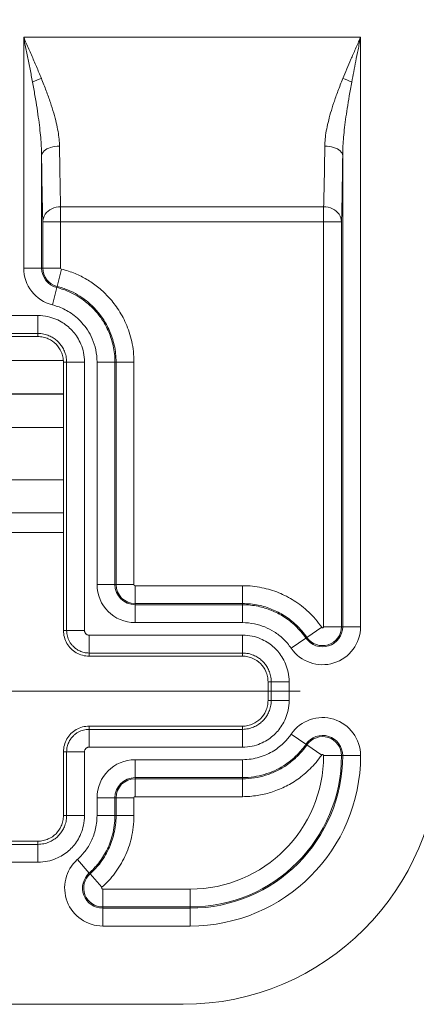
# Model space of a CAD drawing. Header units: inches. Extents: x 0 to 110, y 2 to 70.
# Tile 93 of 129: x 89.158 to 89.934, y 26.444 to 28.369. Entities that reach past the tile are written whole.
import ezdxf

# ---------------------------------------------------------------- set-up
doc = ezdxf.new("R2010")
doc.units = ezdxf.units.IN
doc.header["$LTSCALE"] = 3.25
doc.header["$MEASUREMENT"] = 0
doc.layers.add('Centerline (ANSI)', color=1, linetype='Continuous', lineweight=9, true_color=0xff0000)
for name, color, linetype, lineweight in [('Dimension (ANSI)', 7, 'Continuous', 9), ('Visible (ANSI)', 7, 'Continuous', 18), ('Visible Narrow (ANSI)', 7, 'Continuous', 5)]:
    doc.layers.add(name, color=color, linetype=linetype, lineweight=lineweight)
doc.styles.add('Note Text (ANSI)', font='arial.ttf')
doc.dimstyles.new('.XXX', dxfattribs={"dimscale": 3.25, "dimtxt": 0.095, "dimasz": 0.125, "dimexe": 0.1875, "dimexo": 0.125, "dimgap": 0.0625, "dimtad": 0, "dimtih": 1, "dimtoh": 1, "dimdec": 3, "dimrnd": 1e-08, "dimzin": 0, "dimdsep": 46, "dimtxsty": 'Note Text (ANSI)', "dimblk": 'Filled-1', "dimcen": 0.09, "dimdle": 0.45, "dimclrd": 256, "dimclre": 256, "dimclrt": 256, "dimadec": 0, "dimazin": 1, "dimtfac": 1.263158, "dimtofl": 0, "dimtmove": 0, "dimatfit": 3, "dimfxl": 1, "dimtolj": 1, "dimtzin": 4, "dimlwd": -1, "dimlwe": -1, "dimarcsym": 0})

# ---------------------------------------------------------------- blocks, each defined once
blk = doc.blocks.new('Filled-1')
at = {"color": 0}
for p, q in [((0, 0), (-1, 0.25)), ((-1, 0.25), (-1, -0.25)), ((-1, 0), (0, 0)), ((-1, -0.25), (0, 0))]:
    blk.add_line(p, q, dxfattribs=at)
at = {"color": 0, "flags": 128}
blk.add_lwpolyline([(-1, -0.25), (0, 0), (-1, 0.25), (-1, -0.25)], dxfattribs=at)
at = {"color": 0}
blk.add_solid([(-1, -0.25), (0, 0), (-1, 0.25), (-1, -0.25)], dxfattribs=at)
blk = doc.blocks.new('*D60')
at = {"layer": 'Defpoints', "color": 0, "transparency": 16777216}
for p in [(89.7069, 41.0811), (93.5097, 41.0811), (89.7069, 27.0561)]:
    blk.add_point(p, dxfattribs=at)
at = {"layer": 'Dimension (ANSI)', "transparency": 16777216}
for p, q in [((90.1132, 41.0811), (94.119, 41.0811)), ((93.5097, 40.6748), (93.5097, 34.4294)), ((93.5097, 27.4623), (93.5097, 33.7077)), ((90.1132, 27.0561), (94.119, 27.0561))]:
    blk.add_line(p, q, dxfattribs=at)
at = {"layer": 'Dimension (ANSI)', "transparency": 16777216, "xscale": 0.40625, "yscale": 0.40625, "zscale": 0.40625}
for p, rotation in [((93.5097, 41.0811), 90), ((93.5097, 27.0561), 270)]:
    blk.add_blockref('Filled-1', p, dxfattribs=dict(at, rotation=rotation))
at = {"layer": 'Dimension (ANSI)', "transparency": 16777216, "insert": (93.0032, 34.2263), "char_height": 0.30875, "attachment_point": 1, "style": 'Note Text (ANSI)'}
blk.add_mtext('\\A1;14.03', dxfattribs=at)

msp = doc.modelspace()

# ---------------------------------------------------------------- linework, layer by layer
at = {"layer": 'Centerline (ANSI)', "linetype": 'Continuous'}
msp.add_line((89.7069, 27.0561), (88.5944, 27.0561), dxfattribs=at)
at = {"layer": 'Visible (ANSI)'}
for p, q in [((89.1072, 27.7495), (89.1941, 27.7495)), ((89.2441, 27.6995), (89.2441, 27.1745)), ((89.2441, 27.3661), (89.0572, 27.3661)), ((89.2941, 27.1245), (89.5941, 27.1245)), ((89.6441, 27.0745), (89.6441, 27.0376)), ((89.5941, 26.9876), (89.2941, 26.9876)), ((89.2441, 26.9376), (89.2441, 26.8126)), ((89.1941, 26.7626), (89.1072, 26.7626)), ((89.4782, 26.4436), (88.3382, 26.4436))]:
    msp.add_line(p, q, dxfattribs=at)
msp.add_arc((89.4782, 26.9436), 0.5, 270, 0, dxfattribs=at)
for points, knots in [([(89.1941, 27.7495), (89.1976, 27.7495), (89.2011, 27.7491), (89.2079, 27.7477), (89.2112, 27.7466), (89.22, 27.7427), (89.2252, 27.7392), (89.2338, 27.7306), (89.2373, 27.7254), (89.2412, 27.7166), (89.2423, 27.7133), (89.2437, 27.7065), (89.2441, 27.703), (89.2441, 27.6995)], [0.000001, 0.000001, 0.000001, 0.000001, 0.0264831, 0.0264831, 0.0529757, 0.0529757, 0.0996674, 0.0996674, 0.1463592, 0.1463592, 0.1728518, 0.1728518, 0.1993338, 0.1993338, 0.1993338, 0.1993338]), ([(89.2441, 27.1745), (89.2441, 27.1702), (89.2453, 27.1615), (89.2503, 27.1493), (89.2584, 27.1388), (89.2689, 27.1307), (89.2811, 27.1257), (89.2898, 27.1245), (89.2941, 27.1245)], [0, 0, 0, 0, 0.164611, 0.333394, 0.499807, 0.666333, 0.835395, 1, 1, 1, 1]), ([(89.5941, 27.1245), (89.5976, 27.1245), (89.6011, 27.1241), (89.6079, 27.1227), (89.6112, 27.1216), (89.62, 27.1177), (89.6252, 27.1142), (89.6338, 27.1056), (89.6373, 27.1004), (89.6412, 27.0916), (89.6423, 27.0883), (89.6437, 27.0815), (89.6441, 27.078), (89.6441, 27.0745)], [0.000001, 0.000001, 0.000001, 0.000001, 0.0264831, 0.0264831, 0.0529757, 0.0529757, 0.0996674, 0.0996674, 0.1463592, 0.1463592, 0.1728518, 0.1728518, 0.1993338, 0.1993338, 0.1993338, 0.1993338]), ([(89.6441, 27.0376), (89.6441, 27.0341), (89.6437, 27.0307), (89.6423, 27.0239), (89.6412, 27.0206), (89.6373, 27.0118), (89.6338, 27.0066), (89.6252, 26.9979), (89.62, 26.9945), (89.6112, 26.9906), (89.6079, 26.9895), (89.6011, 26.988), (89.5976, 26.9876), (89.5941, 26.9876)], [0.000001, 0.000001, 0.000001, 0.000001, 0.0264831, 0.0264831, 0.0529757, 0.0529757, 0.0996674, 0.0996674, 0.1463592, 0.1463592, 0.1728518, 0.1728518, 0.1993338, 0.1993338, 0.1993338, 0.1993338]), ([(89.2941, 26.9876), (89.2898, 26.9876), (89.2811, 26.9865), (89.2689, 26.9815), (89.2584, 26.9734), (89.2503, 26.9629), (89.2453, 26.9507), (89.2441, 26.9419), (89.2441, 26.9376)], [0, 0, 0, 0, 0.164605, 0.333667, 0.500193, 0.666606, 0.835389, 1, 1, 1, 1]), ([(89.2441, 26.8126), (89.2441, 26.8091), (89.2437, 26.8057), (89.2423, 26.7989), (89.2412, 26.7956), (89.2373, 26.7868), (89.2338, 26.7816), (89.2252, 26.7729), (89.22, 26.7695), (89.2112, 26.7656), (89.2079, 26.7645), (89.2011, 26.763), (89.1976, 26.7626), (89.1941, 26.7626)], [0.000001, 0.000001, 0.000001, 0.000001, 0.0264831, 0.0264831, 0.0529757, 0.0529757, 0.0996674, 0.0996674, 0.1463592, 0.1463592, 0.1728518, 0.1728518, 0.1993338, 0.1993338, 0.1993338, 0.1993338])]:
    msp.add_open_spline(points, degree=3, knots=knots, dxfattribs=at)
at = {"layer": 'Visible Narrow (ANSI)'}
for p, q in [((89.1663, 27.8837), (89.1663, 28.3349)), ((89.1663, 28.3349), (89.8251, 28.3349)), ((89.8251, 28.3349), (89.8251, 27.1822)), ((89.2013, 27.8837), (89.2013, 28.1031)), ((89.7901, 28.1031), (89.7901, 27.1822)), ((89.2386, 28.0036), (89.7528, 28.0036)), ((89.2386, 27.9739), (89.2386, 28.0036)), ((89.7528, 28.0036), (89.7528, 27.9739)), ((89.2036, 27.8837), (89.2036, 27.9739)), ((89.2036, 27.9739), (89.2386, 27.9739)), ((89.2386, 27.9739), (89.7528, 27.9739)), ((89.2386, 27.8837), (89.2386, 27.9739)), ((89.7528, 27.9739), (89.7528, 27.1822)), ((89.7528, 27.9739), (89.7878, 27.9739)), ((89.7878, 27.9739), (89.7878, 27.1822)), ((89.2013, 27.8837), (89.1663, 27.8837)), ((89.2036, 27.8837), (89.2013, 27.8837)), ((89.2386, 27.8837), (89.2036, 27.8837)), ((89.2402, 27.8817), (89.2316, 27.8478)), ((89.2316, 27.8478), (89.231, 27.8455)), ((89.2842, 27.8645), (89.2842, 27.8645)), ((89.231, 27.8455), (89.2225, 27.8116)), ((89.1072, 27.7907), (89.1941, 27.7907)), ((89.1941, 27.7557), (89.1941, 27.7907)), ((89.1072, 27.7557), (89.1941, 27.7557)), ((89.1941, 27.7495), (89.1941, 27.7557)), ((89.244, 27.7029), (89.0574, 27.7029)), ((89.2441, 27.6995), (89.2503, 27.6995)), ((89.2503, 27.6995), (89.2853, 27.6995)), ((89.2503, 27.6995), (89.2503, 27.1745)), ((89.2852, 27.7029), (89.2852, 27.7029)), ((89.2853, 27.6995), (89.2853, 27.1745)), ((89.3097, 27.2645), (89.3097, 27.6995)), ((89.3447, 27.6995), (89.3097, 27.6995)), ((89.3447, 27.2645), (89.3447, 27.6995)), ((89.347, 27.6995), (89.3447, 27.6995)), ((89.382, 27.6995), (89.347, 27.6995)), ((89.347, 27.2645), (89.347, 27.6995)), ((89.382, 27.7029), (89.382, 27.7029)), ((89.382, 27.2645), (89.382, 27.6995)), ((89.2441, 27.6379), (89.0572, 27.6379)), ((89.0572, 27.6369), (89.2441, 27.6369)), ((89.0572, 27.5719), (89.2441, 27.5719)), ((89.2441, 27.4694), (89.0572, 27.4694)), ((89.2441, 27.4046), (89.0572, 27.4046)), ((89.3447, 27.2645), (89.3097, 27.2645)), ((89.347, 27.2645), (89.3447, 27.2645)), ((89.382, 27.2645), (89.347, 27.2645)), ((89.5941, 27.2624), (89.3841, 27.2624)), ((89.3841, 27.2624), (89.3841, 27.2274)), ((89.5941, 27.2624), (89.5941, 27.2274)), ((89.5941, 27.2274), (89.3841, 27.2274)), ((89.3841, 27.2274), (89.3841, 27.2251)), ((89.5941, 27.2251), (89.3841, 27.2251)), ((89.3841, 27.2251), (89.3841, 27.1901)), ((89.5941, 27.2274), (89.5941, 27.2251)), ((89.5941, 27.2251), (89.5941, 27.1901)), ((89.2441, 27.1745), (89.2503, 27.1745)), ((89.2503, 27.1745), (89.2853, 27.1745)), ((89.5941, 27.1901), (89.3841, 27.1901)), ((89.749, 27.181), (89.7201, 27.1611)), ((89.7528, 27.1822), (89.7878, 27.1822)), ((89.7878, 27.1822), (89.7901, 27.1822)), ((89.7901, 27.1822), (89.8251, 27.1822)), ((89.2941, 27.1657), (89.5941, 27.1657)), ((89.2941, 27.1307), (89.2941, 27.1657)), ((89.5941, 27.1307), (89.5941, 27.1657)), ((89.7182, 27.1598), (89.6894, 27.14)), ((89.7201, 27.1611), (89.7182, 27.1598)), ((89.2941, 27.1307), (89.5941, 27.1307)), ((89.2941, 27.1245), (89.2941, 27.1307)), ((89.5941, 27.1245), (89.5941, 27.1307)), ((89.6441, 27.0745), (89.6503, 27.0745)), ((89.6503, 27.0745), (89.6853, 27.0745)), ((89.6503, 27.0745), (89.6503, 27.0376)), ((89.6853, 27.0745), (89.6853, 27.0376)), ((89.6441, 27.0376), (89.6503, 27.0376)), ((89.6503, 27.0376), (89.6853, 27.0376)), ((89.2941, 26.9876), (89.2941, 26.9814)), ((89.5941, 26.9814), (89.2941, 26.9814)), ((89.2941, 26.9814), (89.2941, 26.9465)), ((89.5941, 26.9876), (89.5941, 26.9814)), ((89.5941, 26.9814), (89.5941, 26.9465)), ((89.7182, 26.9523), (89.6894, 26.9722)), ((89.5941, 26.9465), (89.2941, 26.9465)), ((89.7182, 26.9523), (89.7201, 26.951)), ((89.749, 26.9312), (89.7201, 26.951)), ((89.2441, 26.9376), (89.2503, 26.9376)), ((89.2503, 26.9376), (89.2853, 26.9376)), ((89.2503, 26.9376), (89.2503, 26.8126)), ((89.2853, 26.9376), (89.2853, 26.8126)), ((89.7528, 26.93), (89.7878, 26.93)), ((89.7901, 26.93), (89.7878, 26.93)), ((89.7901, 26.93), (89.8251, 26.93)), ((89.3841, 26.922), (89.5941, 26.922)), ((89.3841, 26.887), (89.3841, 26.922)), ((89.5941, 26.887), (89.5941, 26.922)), ((89.3841, 26.887), (89.5941, 26.887)), ((89.3841, 26.8847), (89.3841, 26.887)), ((89.3841, 26.8847), (89.5941, 26.8847)), ((89.3841, 26.8497), (89.3841, 26.8847)), ((89.5941, 26.8847), (89.5941, 26.887)), ((89.5941, 26.8497), (89.5941, 26.8847)), ((89.3097, 26.8126), (89.3097, 26.8476)), ((89.3447, 26.8476), (89.3097, 26.8476)), ((89.3447, 26.8126), (89.3447, 26.8476)), ((89.347, 26.8476), (89.3447, 26.8476)), ((89.347, 26.8126), (89.347, 26.8476)), ((89.382, 26.8476), (89.347, 26.8476)), ((89.382, 26.8126), (89.382, 26.8476)), ((89.3841, 26.8497), (89.5941, 26.8497)), ((89.2441, 26.8126), (89.2503, 26.8126)), ((89.2503, 26.8126), (89.2853, 26.8126)), ((89.3447, 26.8126), (89.3097, 26.8126)), ((89.347, 26.8126), (89.3447, 26.8126)), ((89.382, 26.8126), (89.347, 26.8126)), ((89.1941, 26.7564), (89.1072, 26.7564)), ((89.1941, 26.7626), (89.1941, 26.7564)), ((89.1941, 26.7564), (89.1941, 26.7215)), ((89.1941, 26.7215), (89.1072, 26.7215)), ((89.2946, 26.7004), (89.2712, 26.7265)), ((89.2961, 26.6987), (89.2946, 26.7004)), ((89.3194, 26.6726), (89.2961, 26.6987)), ((89.4918, 26.669), (89.3208, 26.669)), ((89.3208, 26.669), (89.3208, 26.634)), ((89.4918, 26.669), (89.4918, 26.634)), ((89.4918, 26.634), (89.3208, 26.634)), ((89.3208, 26.634), (89.3208, 26.6317)), ((89.4918, 26.6317), (89.3208, 26.6317)), ((89.3208, 26.6317), (89.3208, 26.5967)), ((89.4918, 26.6317), (89.4918, 26.634)), ((89.4918, 26.6317), (89.4918, 26.5967)), ((89.4918, 26.5967), (89.3208, 26.5967))]:
    msp.add_line(p, q, dxfattribs=at)
for centre, radius, start, end in [((89.2407, 27.8837), 0.0744, 180, 255.8131), ((89.2407, 27.8837), 0.0394, 180, 255.8131), ((89.2407, 27.8837), 0.0371, 180, 255.8131), ((89.2407, 27.8837), 0.0021, 180, 255.8137), ((89.3841, 27.2645), 0.0744, 180, 270), ((89.3841, 27.2645), 0.0394, 180, 270), ((89.3841, 27.2645), 0.0371, 180, 270), ((89.3841, 27.2645), 0.0021, 180, 270), ((89.7507, 27.1822), 0.0744, 214.5723, 0), ((89.7507, 27.1822), 0.0394, 214.5724, 0), ((89.7507, 27.1822), 0.0371, 214.572, 0), ((89.7507, 27.1822), 0.0021, 214.5655, 0), ((89.7507, 26.93), 0.0744, 0, 145.4278), ((89.7507, 26.93), 0.0394, 0, 145.4278), ((89.7507, 26.93), 0.0371, 0, 145.4278), ((89.4918, 26.93), 0.3333, 270, 0), ((89.4918, 26.93), 0.2983, 270, 0), ((89.4918, 26.93), 0.296, 270, 0), ((89.4918, 26.93), 0.261, 270, 0), ((89.7507, 26.93), 0.0021, 0, 145.4278), ((89.3841, 26.8476), 0.0744, 90, 180), ((89.3841, 26.8476), 0.0394, 90, 180), ((89.3841, 26.8476), 0.0371, 90, 180), ((89.3841, 26.8476), 0.0021, 90, 180), ((89.3208, 26.6711), 0.0744, 131.8651, 270), ((89.3208, 26.6711), 0.0394, 131.8655, 270), ((89.3208, 26.6711), 0.0371, 131.8639, 270), ((89.3208, 26.6711), 0.0021, 131.8406, 270)]:
    msp.add_arc(centre, radius, start, end, dxfattribs=at)
for centre, major_axis, ratio, start_param, end_param in [((89.2008, 28.2474), (0.0328, 0.0122), 0.193628, 1.49907, 2.051735), ((89.7905, 28.2474), (-0.0328, 0.0122), 0.193628, 4.23145, 4.784116), ((89.2425, 28.335), (0, 0.39), 0.018976, 2.147819, 2.585986)]:
    msp.add_ellipse(centre, major_axis=major_axis, ratio=ratio, start_param=start_param, end_param=end_param, dxfattribs=at)
for points, knots in [([(89.1663, 28.3349), (89.168, 28.3311), (89.1697, 28.3273), (89.1714, 28.3235), (89.173, 28.3197), (89.1747, 28.3158), (89.1764, 28.312), (89.1781, 28.3082), (89.1798, 28.3044), (89.1814, 28.3006), (89.1831, 28.2967), (89.1847, 28.2929), (89.1864, 28.2891), (89.188, 28.2853), (89.1897, 28.2814), (89.1913, 28.2776), (89.1929, 28.2738), (89.1945, 28.2699), (89.1961, 28.2661), (89.1977, 28.2623), (89.1993, 28.2584), (89.2008, 28.2546)], [0, 0, 0, 0, 0.1428571, 0.1428571, 0.1428571, 0.2857143, 0.2857143, 0.2857143, 0.4285714, 0.4285714, 0.4285714, 0.5714286, 0.5714286, 0.5714286, 0.7142857, 0.7142857, 0.7142857, 0.8571429, 0.8571429, 0.8571429, 0.9999999, 0.9999999, 0.9999999, 0.9999999]), ([(89.1663, 28.3349), (89.1671, 28.3308), (89.1688, 28.3225), (89.1714, 28.31), (89.1739, 28.2975), (89.1763, 28.285), (89.1788, 28.2725), (89.1812, 28.2599), (89.1828, 28.2516), (89.1836, 28.2474)], [0, 0, 0, 0, 0.1428571, 0.2857143, 0.4285714, 0.5714286, 0.7142857, 0.8571429, 0.9999999, 0.9999999, 0.9999999, 0.9999999]), ([(89.7905, 28.2546), (89.793, 28.2607), (89.7955, 28.2668), (89.7982, 28.273), (89.8008, 28.2793), (89.8034, 28.2855), (89.8063, 28.2921), (89.8091, 28.2986), (89.8121, 28.3055), (89.8152, 28.3127), (89.8184, 28.3198), (89.8217, 28.3272), (89.8251, 28.3349)], [0, 0, 0, 0, 0.25, 0.25, 0.25, 0.5, 0.5, 0.5, 0.75, 0.75, 0.75, 1, 1, 1, 1]), ([(89.8078, 28.2474), (89.809, 28.254), (89.8103, 28.2607), (89.8116, 28.2675), (89.8129, 28.2743), (89.8143, 28.2811), (89.8157, 28.2882), (89.8171, 28.2954), (89.8186, 28.3029), (89.8202, 28.3107), (89.8217, 28.3185), (89.8234, 28.3266), (89.8251, 28.3349)], [0, 0, 0, 0, 0.25, 0.25, 0.25, 0.5, 0.5, 0.5, 0.75, 0.75, 0.75, 1, 1, 1, 1]), ([(89.2008, 28.2546), (89.2042, 28.2463), (89.2074, 28.2382), (89.2103, 28.2303), (89.2133, 28.2225), (89.216, 28.2149), (89.2184, 28.2076), (89.2209, 28.2003), (89.2231, 28.1933), (89.225, 28.1867), (89.2269, 28.18), (89.2286, 28.1738), (89.23, 28.1679), (89.2314, 28.162), (89.2325, 28.1563), (89.2334, 28.151), (89.2344, 28.1457), (89.235, 28.1406), (89.2355, 28.1358), (89.236, 28.131), (89.2362, 28.1265), (89.2363, 28.1222)], [0, 0, 0, 0, 0.142857, 0.142857, 0.142857, 0.285714, 0.285714, 0.285714, 0.428571, 0.428571, 0.428571, 0.571429, 0.571429, 0.571429, 0.714286, 0.714286, 0.714286, 0.857143, 0.857143, 0.857143, 1, 1, 1, 1]), ([(89.7551, 28.1223), (89.7551, 28.1267), (89.7554, 28.1313), (89.7559, 28.1362), (89.7564, 28.1411), (89.7571, 28.1463), (89.758, 28.1517), (89.759, 28.1571), (89.7601, 28.1627), (89.7616, 28.1686), (89.763, 28.1745), (89.7646, 28.1807), (89.7665, 28.1871), (89.7684, 28.1936), (89.7705, 28.2003), (89.7729, 28.2074), (89.7753, 28.2145), (89.7779, 28.2219), (89.7808, 28.2298), (89.7838, 28.2376), (89.787, 28.2459), (89.7905, 28.2546)], [0, 0, 0, 0, 0.1428571, 0.1428571, 0.1428571, 0.2857143, 0.2857143, 0.2857143, 0.4285714, 0.4285714, 0.4285714, 0.5714286, 0.5714286, 0.5714286, 0.7142857, 0.7142857, 0.7142857, 0.8571429, 0.8571429, 0.8571429, 1, 1, 1, 1]), ([(89.1836, 28.2474), (89.1852, 28.2383), (89.1868, 28.2295), (89.1883, 28.2209), (89.1898, 28.2124), (89.1911, 28.2041), (89.1924, 28.1962), (89.1936, 28.1882), (89.1947, 28.1806), (89.1957, 28.1734), (89.1966, 28.1661), (89.1974, 28.1594), (89.1981, 28.1529), (89.1988, 28.1464), (89.1994, 28.1403), (89.1999, 28.1345), (89.2003, 28.1287), (89.2007, 28.1232), (89.2009, 28.118), (89.2011, 28.1127), (89.2013, 28.1078), (89.2013, 28.1031)], [0, 0, 0, 0, 0.142857, 0.142857, 0.142857, 0.285714, 0.285714, 0.285714, 0.428571, 0.428571, 0.428571, 0.571429, 0.571429, 0.571429, 0.714286, 0.714286, 0.714286, 0.857143, 0.857143, 0.857143, 1, 1, 1, 1]), ([(89.7901, 28.1031), (89.7901, 28.1079), (89.7902, 28.113), (89.7905, 28.1184), (89.7907, 28.1237), (89.7911, 28.1293), (89.7916, 28.1352), (89.792, 28.1411), (89.7926, 28.1472), (89.7933, 28.1537), (89.794, 28.1601), (89.7948, 28.1668), (89.7958, 28.1739), (89.7967, 28.1809), (89.7978, 28.1882), (89.799, 28.196), (89.8002, 28.2037), (89.8015, 28.2117), (89.803, 28.2203), (89.8044, 28.2289), (89.806, 28.2379), (89.8078, 28.2474)], [0, 0, 0, 0, 0.1428571, 0.1428571, 0.1428571, 0.2857143, 0.2857143, 0.2857143, 0.4285714, 0.4285714, 0.4285714, 0.5714286, 0.5714286, 0.5714286, 0.7142857, 0.7142857, 0.7142857, 0.8571429, 0.8571429, 0.8571429, 1, 1, 1, 1]), ([(89.2013, 28.1031), (89.2014, 28.1064), (89.2031, 28.1097), (89.2061, 28.1126), (89.2092, 28.1155), (89.2137, 28.1179), (89.2189, 28.1196), (89.2242, 28.1212), (89.2302, 28.1222), (89.2363, 28.1222)], [0, 0, 0, 0, 0.333333, 0.333333, 0.333333, 0.666667, 0.666667, 0.666667, 1, 1, 1, 1]), ([(89.7551, 28.1223), (89.7611, 28.1222), (89.7672, 28.1213), (89.7724, 28.1196), (89.7777, 28.118), (89.7822, 28.1155), (89.7852, 28.1126), (89.7883, 28.1098), (89.79, 28.1065), (89.7901, 28.1031)], [0, 0, 0, 0, 0.333333, 0.333333, 0.333333, 0.666667, 0.666667, 0.666667, 1, 1, 1, 1]), ([(89.2386, 28.0036), (89.2326, 28.0038), (89.2265, 28.0022), (89.2212, 27.9996), (89.2159, 27.9969), (89.2115, 27.9933), (89.2084, 27.9887), (89.2053, 27.9841), (89.2037, 27.9786), (89.2036, 27.9739)], [0.0000001, 0.0000001, 0.0000001, 0.0000001, 0.3333333, 0.3333333, 0.3333333, 0.6666667, 0.6666667, 0.6666667, 1, 1, 1, 1]), ([(89.7878, 27.9739), (89.7877, 27.9791), (89.7861, 27.9842), (89.783, 27.9887), (89.7799, 27.9932), (89.7755, 27.997), (89.7702, 27.9996), (89.7649, 28.0022), (89.7589, 28.0036), (89.7528, 28.0036)], [0, 0, 0, 0, 0.3333333, 0.3333333, 0.3333333, 0.6666667, 0.6666667, 0.6666667, 0.9999999, 0.9999999, 0.9999999, 0.9999999]), ([(89.382, 27.6995), (89.382, 27.714), (89.3787, 27.741), (89.367, 27.776), (89.3505, 27.8053), (89.3313, 27.829), (89.3105, 27.8478), (89.2897, 27.862), (89.2675, 27.8732), (89.2497, 27.8793), (89.2402, 27.8817)], [0.0000003, 0.0000003, 0.0000003, 0.0000003, 0.125, 0.25, 0.375, 0.5, 0.625, 0.75, 0.875, 1, 1, 1, 1]), ([(89.347, 27.6995), (89.347, 27.7111), (89.3457, 27.7222), (89.3434, 27.7325), (89.3411, 27.7428), (89.3379, 27.7523), (89.3341, 27.761), (89.3303, 27.7697), (89.3259, 27.7776), (89.321, 27.7848), (89.3162, 27.792), (89.311, 27.7985), (89.3055, 27.8042), (89.3001, 27.81), (89.2944, 27.8151), (89.2888, 27.8196), (89.2831, 27.8241), (89.2775, 27.8279), (89.2717, 27.8313), (89.2659, 27.8347), (89.2599, 27.8378), (89.2533, 27.8405), (89.2466, 27.8433), (89.2393, 27.8458), (89.2316, 27.8478)], [0.0000003, 0.0000003, 0.0000003, 0.0000003, 0.125, 0.125, 0.125, 0.25, 0.25, 0.25, 0.375, 0.375, 0.375, 0.5, 0.5, 0.5, 0.625, 0.625, 0.625, 0.75, 0.75, 0.75, 0.875, 0.875, 0.875, 1, 1, 1, 1]), ([(89.3447, 27.6995), (89.3447, 27.7108), (89.3435, 27.7214), (89.3413, 27.7313), (89.3392, 27.7412), (89.3362, 27.7503), (89.3326, 27.7587), (89.3291, 27.767), (89.3249, 27.7747), (89.3204, 27.7816), (89.3159, 27.7885), (89.3111, 27.7947), (89.3061, 27.8002), (89.3011, 27.8058), (89.2959, 27.8107), (89.2907, 27.8151), (89.2855, 27.8194), (89.2803, 27.8232), (89.275, 27.8266), (89.2697, 27.8299), (89.2645, 27.8328), (89.2593, 27.8353), (89.2542, 27.8377), (89.2492, 27.8398), (89.2445, 27.8414), (89.2397, 27.8431), (89.2352, 27.8445), (89.231, 27.8455)], [0, 0, 0, 0, 0.111111, 0.111111, 0.111111, 0.222222, 0.222222, 0.222222, 0.333333, 0.333333, 0.333333, 0.444444, 0.444444, 0.444444, 0.555556, 0.555556, 0.555556, 0.666667, 0.666667, 0.666667, 0.777778, 0.777778, 0.777778, 0.888889, 0.888889, 0.888889, 1, 1, 1, 1]), ([(89.3097, 27.6995), (89.3097, 27.7082), (89.3088, 27.7163), (89.3071, 27.7239), (89.3055, 27.7315), (89.3032, 27.7385), (89.3004, 27.745), (89.2977, 27.7514), (89.2945, 27.7572), (89.2911, 27.7625), (89.2876, 27.7678), (89.2839, 27.7726), (89.2801, 27.7768), (89.2762, 27.7811), (89.2723, 27.7849), (89.2682, 27.7882), (89.2642, 27.7916), (89.2602, 27.7945), (89.2562, 27.7971), (89.2522, 27.7996), (89.2481, 27.8018), (89.2442, 27.8037), (89.2403, 27.8056), (89.2365, 27.8072), (89.2328, 27.8085), (89.2292, 27.8097), (89.2257, 27.8108), (89.2225, 27.8116)], [0, 0, 0, 0, 0.111111, 0.111111, 0.111111, 0.222222, 0.222222, 0.222222, 0.333333, 0.333333, 0.333333, 0.444444, 0.444444, 0.444444, 0.555556, 0.555556, 0.555556, 0.666667, 0.666667, 0.666667, 0.777778, 0.777778, 0.777778, 0.888889, 0.888889, 0.888889, 1, 1, 1, 1]), ([(89.1941, 27.7907), (89.2009, 27.7907), (89.2136, 27.7892), (89.2297, 27.7839), (89.2429, 27.777), (89.2539, 27.7688), (89.2634, 27.7594), (89.2716, 27.7483), (89.2786, 27.7349), (89.2838, 27.7187), (89.2853, 27.7062), (89.2853, 27.6995)], [0.0000005, 0.0000005, 0.0000005, 0.0000005, 0.1111111, 0.2222222, 0.3333333, 0.4444444, 0.5555556, 0.6666667, 0.7777778, 0.8888889, 1, 1, 1, 1]), ([(89.1941, 27.7557), (89.1982, 27.7557), (89.2021, 27.7552), (89.2057, 27.7545), (89.2094, 27.7537), (89.2127, 27.7526), (89.2157, 27.7513), (89.2188, 27.7501), (89.2215, 27.7486), (89.224, 27.7471), (89.2265, 27.7455), (89.2288, 27.7438), (89.2309, 27.742), (89.2319, 27.7411), (89.2329, 27.7402), (89.2339, 27.7393), (89.2348, 27.7383), (89.2357, 27.7373), (89.2366, 27.7363), (89.2384, 27.7342), (89.2401, 27.7319), (89.2417, 27.7294), (89.2432, 27.7269), (89.2447, 27.7241), (89.246, 27.721), (89.2472, 27.718), (89.2483, 27.7146), (89.2491, 27.711), (89.2499, 27.7074), (89.2503, 27.7036), (89.2503, 27.6995)], [0.0000003, 0.0000003, 0.0000003, 0.0000003, 0.1111111, 0.1111111, 0.1111111, 0.2222222, 0.2222222, 0.2222222, 0.3333333, 0.3333333, 0.3333333, 0.4444444, 0.4444444, 0.4444444, 0.5001773, 0.5001773, 0.5001773, 0.5555556, 0.5555556, 0.5555556, 0.6666667, 0.6666667, 0.6666667, 0.7777778, 0.7777778, 0.7777778, 0.8888889, 0.8888889, 0.8888889, 1, 1, 1, 1]), ([(89.749, 27.181), (89.7412, 27.1923), (89.7241, 27.2119), (89.6953, 27.2342), (89.6654, 27.2494), (89.6331, 27.2594), (89.6077, 27.2624), (89.5941, 27.2624)], [0.0000012, 0.0000012, 0.0000012, 0.0000012, 0.2, 0.4, 0.6, 0.8, 1, 1, 1, 1]), ([(89.7201, 27.1611), (89.7139, 27.1702), (89.7069, 27.1783), (89.6995, 27.1853), (89.692, 27.1924), (89.6842, 27.1984), (89.6763, 27.2035), (89.6683, 27.2086), (89.6603, 27.2127), (89.6518, 27.2161), (89.6434, 27.2195), (89.6346, 27.2223), (89.6251, 27.2243), (89.6155, 27.2262), (89.605, 27.2274), (89.5941, 27.2274)], [0.0000006, 0.0000006, 0.0000006, 0.0000006, 0.2, 0.2, 0.2, 0.4, 0.4, 0.4, 0.6, 0.6, 0.6, 0.8, 0.8, 0.8, 1, 1, 1, 1]), ([(89.7182, 27.1598), (89.7121, 27.1688), (89.7052, 27.1767), (89.6979, 27.1836), (89.6906, 27.1906), (89.6829, 27.1965), (89.6751, 27.2015), (89.6672, 27.2066), (89.6592, 27.2107), (89.6509, 27.214), (89.6425, 27.2174), (89.634, 27.2201), (89.6246, 27.222), (89.6151, 27.2239), (89.6049, 27.2251), (89.5941, 27.2251)], [0, 0, 0, 0, 0.2, 0.2, 0.2, 0.4, 0.4, 0.4, 0.6, 0.6, 0.6, 0.8, 0.8, 0.8, 1, 1, 1, 1]), ([(89.2503, 27.1745), (89.2503, 27.1726), (89.2506, 27.1689), (89.2516, 27.1634), (89.2534, 27.1581), (89.2559, 27.1529), (89.2592, 27.1479), (89.2635, 27.143), (89.269, 27.1383), (89.276, 27.1343), (89.2846, 27.1314), (89.2908, 27.1307), (89.2941, 27.1307)], [0.0000047, 0.0000047, 0.0000047, 0.0000047, 0.0823768, 0.1628771, 0.2440632, 0.3264655, 0.4128171, 0.5062444, 0.6102341, 0.7265502, 0.8564422, 1, 1, 1, 1]), ([(89.2853, 27.1745), (89.2853, 27.1741), (89.2853, 27.1738), (89.2854, 27.1734), (89.2854, 27.173), (89.2855, 27.1726), (89.2856, 27.1723), (89.2857, 27.1719), (89.2858, 27.1716), (89.286, 27.1712), (89.2861, 27.1709), (89.2863, 27.1705), (89.2864, 27.1702), (89.2866, 27.1699), (89.2869, 27.1695), (89.2871, 27.1692), (89.2873, 27.1689), (89.2876, 27.1685), (89.288, 27.1682), (89.2883, 27.1679), (89.2886, 27.1676), (89.2891, 27.1673), (89.2895, 27.167), (89.2899, 27.1667), (89.2905, 27.1665), (89.291, 27.1663), (89.2915, 27.1661), (89.2921, 27.1659), (89.2928, 27.1658), (89.2934, 27.1657), (89.2941, 27.1657)], [0.0000107, 0.0000107, 0.0000107, 0.0000107, 0.1, 0.1, 0.1, 0.2, 0.2, 0.2, 0.3, 0.3, 0.3, 0.4, 0.4, 0.4, 0.5, 0.5, 0.5, 0.6, 0.6, 0.6, 0.7, 0.7, 0.7, 0.8, 0.8, 0.8, 0.9, 0.9, 0.9, 1, 1, 1, 1]), ([(89.6894, 27.14), (89.6846, 27.1469), (89.6794, 27.153), (89.6738, 27.1583), (89.6682, 27.1636), (89.6623, 27.1682), (89.6562, 27.172), (89.6502, 27.1759), (89.6441, 27.179), (89.6377, 27.1816), (89.6313, 27.1842), (89.6247, 27.1862), (89.6175, 27.1877), (89.6102, 27.1892), (89.6024, 27.1901), (89.5941, 27.1901)], [0, 0, 0, 0, 0.2, 0.2, 0.2, 0.4, 0.4, 0.4, 0.6, 0.6, 0.6, 0.8, 0.8, 0.8, 1, 1, 1, 1]), ([(89.5941, 27.1657), (89.6009, 27.1657), (89.6136, 27.1642), (89.6297, 27.1589), (89.6429, 27.152), (89.6539, 27.1438), (89.6634, 27.1344), (89.6716, 27.1233), (89.6786, 27.1099), (89.6838, 27.0937), (89.6853, 27.0812), (89.6853, 27.0745)], [0.0000005, 0.0000005, 0.0000005, 0.0000005, 0.1111111, 0.2222222, 0.3333333, 0.4444444, 0.5555556, 0.6666667, 0.7777778, 0.8888889, 1, 1, 1, 1]), ([(89.5941, 27.1307), (89.5982, 27.1307), (89.6021, 27.1302), (89.6057, 27.1295), (89.6094, 27.1287), (89.6127, 27.1276), (89.6157, 27.1263), (89.6188, 27.1251), (89.6215, 27.1236), (89.624, 27.1221), (89.6265, 27.1205), (89.6288, 27.1188), (89.6309, 27.117), (89.6319, 27.1161), (89.6329, 27.1152), (89.6339, 27.1143), (89.6348, 27.1133), (89.6357, 27.1123), (89.6366, 27.1113), (89.6384, 27.1092), (89.6401, 27.1069), (89.6417, 27.1044), (89.6432, 27.1019), (89.6447, 27.0991), (89.646, 27.096), (89.6472, 27.093), (89.6483, 27.0896), (89.6491, 27.086), (89.6499, 27.0824), (89.6503, 27.0786), (89.6503, 27.0745)], [0.0000003, 0.0000003, 0.0000003, 0.0000003, 0.1111111, 0.1111111, 0.1111111, 0.2222222, 0.2222222, 0.2222222, 0.3333333, 0.3333333, 0.3333333, 0.4444444, 0.4444444, 0.4444444, 0.5001773, 0.5001773, 0.5001773, 0.5555556, 0.5555556, 0.5555556, 0.6666667, 0.6666667, 0.6666667, 0.7777778, 0.7777778, 0.7777778, 0.8888889, 0.8888889, 0.8888889, 1, 1, 1, 1]), ([(89.6853, 27.0376), (89.6853, 27.0308), (89.6838, 27.0182), (89.6785, 27.0021), (89.6716, 26.9889), (89.6634, 26.9778), (89.654, 26.9684), (89.6429, 26.9602), (89.6295, 26.9532), (89.6133, 26.9479), (89.6008, 26.9465), (89.5941, 26.9465)], [0.0000005, 0.0000005, 0.0000005, 0.0000005, 0.1111111, 0.2222222, 0.3333333, 0.4444444, 0.5555556, 0.6666667, 0.7777778, 0.8888889, 1, 1, 1, 1]), ([(89.6503, 27.0376), (89.6503, 27.0335), (89.6498, 27.0296), (89.6491, 27.026), (89.6483, 27.0224), (89.6472, 27.0191), (89.6459, 27.016), (89.6447, 27.013), (89.6432, 27.0102), (89.6417, 27.0077), (89.6401, 27.0052), (89.6384, 27.003), (89.6366, 27.0009), (89.6358, 26.9999), (89.6348, 26.9989), (89.6339, 26.9979), (89.6329, 26.9969), (89.6319, 26.996), (89.6309, 26.9951), (89.6288, 26.9933), (89.6265, 26.9917), (89.624, 26.9901), (89.6215, 26.9885), (89.6187, 26.9871), (89.6156, 26.9858), (89.6126, 26.9845), (89.6092, 26.9834), (89.6056, 26.9827), (89.602, 26.9819), (89.5982, 26.9814), (89.5941, 26.9814)], [0.0000003, 0.0000003, 0.0000003, 0.0000003, 0.1111111, 0.1111111, 0.1111111, 0.2222222, 0.2222222, 0.2222222, 0.3333333, 0.3333333, 0.3333333, 0.4444444, 0.4444444, 0.4444444, 0.5001773, 0.5001773, 0.5001773, 0.5555556, 0.5555556, 0.5555556, 0.6666667, 0.6666667, 0.6666667, 0.7777778, 0.7777778, 0.7777778, 0.8888889, 0.8888889, 0.8888889, 1, 1, 1, 1]), ([(89.2941, 26.9814), (89.2922, 26.9814), (89.2885, 26.9812), (89.283, 26.9801), (89.2777, 26.9784), (89.2725, 26.9759), (89.2675, 26.9726), (89.2626, 26.9683), (89.2579, 26.9627), (89.2539, 26.9557), (89.251, 26.9472), (89.2503, 26.9409), (89.2503, 26.9376)], [0.0000047, 0.0000047, 0.0000047, 0.0000047, 0.082385, 0.1628962, 0.2440887, 0.3264917, 0.4128406, 0.5062635, 0.610249, 0.7265603, 0.856452, 1, 1, 1, 1]), ([(89.5941, 26.922), (89.6, 26.922), (89.6056, 26.9225), (89.6111, 26.9233), (89.6165, 26.9241), (89.6217, 26.9252), (89.6269, 26.9268), (89.632, 26.9283), (89.6372, 26.9302), (89.642, 26.9324), (89.6469, 26.9346), (89.6514, 26.937), (89.6555, 26.9396), (89.6596, 26.9422), (89.6633, 26.9449), (89.6667, 26.9477), (89.6701, 26.9504), (89.6732, 26.9532), (89.676, 26.956), (89.6788, 26.9588), (89.6813, 26.9616), (89.6835, 26.9643), (89.6857, 26.967), (89.6877, 26.9696), (89.6894, 26.9722)], [0, 0, 0, 0, 0.125, 0.125, 0.125, 0.25, 0.25, 0.25, 0.375, 0.375, 0.375, 0.5, 0.5, 0.5, 0.625, 0.625, 0.625, 0.75, 0.75, 0.75, 0.875, 0.875, 0.875, 1, 1, 1, 1]), ([(89.2941, 26.9465), (89.2937, 26.9465), (89.2934, 26.9464), (89.293, 26.9464), (89.2926, 26.9463), (89.2922, 26.9463), (89.2919, 26.9462), (89.2915, 26.9461), (89.2912, 26.946), (89.2908, 26.9458), (89.2905, 26.9457), (89.2901, 26.9455), (89.2898, 26.9453), (89.2895, 26.9451), (89.2891, 26.9449), (89.2888, 26.9447), (89.2885, 26.9444), (89.2882, 26.9441), (89.2878, 26.9438), (89.2875, 26.9435), (89.2872, 26.9431), (89.2869, 26.9427), (89.2866, 26.9423), (89.2863, 26.9418), (89.2861, 26.9413), (89.2859, 26.9408), (89.2857, 26.9402), (89.2855, 26.9396), (89.2854, 26.939), (89.2853, 26.9383), (89.2853, 26.9376)], [0.0000107, 0.0000107, 0.0000107, 0.0000107, 0.1, 0.1, 0.1, 0.2, 0.2, 0.2, 0.3, 0.3, 0.3, 0.4, 0.4, 0.4, 0.5, 0.5, 0.5, 0.6, 0.6, 0.6, 0.7, 0.7, 0.7, 0.8, 0.8, 0.8, 0.9, 0.9, 0.9, 1, 1, 1, 1]), ([(89.5941, 26.887), (89.6017, 26.887), (89.6092, 26.8876), (89.6162, 26.8887), (89.6233, 26.8897), (89.63, 26.8912), (89.6368, 26.8932), (89.6435, 26.8952), (89.6502, 26.8977), (89.6565, 26.9005), (89.6628, 26.9034), (89.6687, 26.9066), (89.6741, 26.91), (89.6794, 26.9134), (89.6843, 26.9169), (89.6887, 26.9205), (89.6932, 26.9241), (89.6972, 26.9277), (89.7008, 26.9313), (89.7044, 26.935), (89.7076, 26.9385), (89.7105, 26.9421), (89.7134, 26.9456), (89.716, 26.949), (89.7182, 26.9523)], [0, 0, 0, 0, 0.125, 0.125, 0.125, 0.25, 0.25, 0.25, 0.375, 0.375, 0.375, 0.5, 0.5, 0.5, 0.625, 0.625, 0.625, 0.75, 0.75, 0.75, 0.875, 0.875, 0.875, 1, 1, 1, 1]), ([(89.5941, 26.8847), (89.6022, 26.8847), (89.61, 26.8854), (89.6175, 26.8865), (89.625, 26.8877), (89.6321, 26.8893), (89.6393, 26.8916), (89.6465, 26.8938), (89.6538, 26.8966), (89.661, 26.9001), (89.6682, 26.9036), (89.6753, 26.9077), (89.6821, 26.9125), (89.6889, 26.9173), (89.6954, 26.9227), (89.7018, 26.9291), (89.7082, 26.9354), (89.7145, 26.9428), (89.7201, 26.951)], [0.0000018, 0.0000018, 0.0000018, 0.0000018, 0.1666667, 0.1666667, 0.1666667, 0.3333333, 0.3333333, 0.3333333, 0.5, 0.5, 0.5, 0.6666667, 0.6666667, 0.6666667, 0.8333333, 0.8333333, 0.8333333, 1, 1, 1, 1]), ([(89.5941, 26.8497), (89.6041, 26.8497), (89.6234, 26.8514), (89.6494, 26.8574), (89.6764, 26.8678), (89.7026, 26.8832), (89.7266, 26.9031), (89.7419, 26.921), (89.749, 26.9312)], [0.0000036, 0.0000036, 0.0000036, 0.0000036, 0.1666667, 0.3333333, 0.5, 0.6666667, 0.8333333, 0.9999999, 0.9999999, 0.9999999, 0.9999999]), ([(89.2853, 26.8126), (89.2853, 26.8058), (89.2838, 26.7932), (89.2785, 26.7771), (89.2716, 26.7639), (89.2634, 26.7528), (89.254, 26.7434), (89.2429, 26.7352), (89.2295, 26.7282), (89.2133, 26.7229), (89.2008, 26.7215), (89.1941, 26.7215)], [0.0000005, 0.0000005, 0.0000005, 0.0000005, 0.1111111, 0.2222222, 0.3333333, 0.4444444, 0.5555556, 0.6666667, 0.7777778, 0.8888889, 1, 1, 1, 1]), ([(89.2503, 26.8126), (89.2503, 26.8085), (89.2498, 26.8046), (89.2491, 26.801), (89.2483, 26.7974), (89.2472, 26.7941), (89.2459, 26.791), (89.2447, 26.788), (89.2432, 26.7852), (89.2417, 26.7827), (89.2401, 26.7802), (89.2384, 26.778), (89.2366, 26.7759), (89.2358, 26.7749), (89.2348, 26.7739), (89.2339, 26.7729), (89.2329, 26.7719), (89.2319, 26.771), (89.2309, 26.7701), (89.2288, 26.7683), (89.2265, 26.7667), (89.224, 26.7651), (89.2215, 26.7635), (89.2187, 26.7621), (89.2156, 26.7608), (89.2126, 26.7595), (89.2092, 26.7584), (89.2056, 26.7577), (89.202, 26.7569), (89.1982, 26.7564), (89.1941, 26.7564)], [0.0000003, 0.0000003, 0.0000003, 0.0000003, 0.1111111, 0.1111111, 0.1111111, 0.2222222, 0.2222222, 0.2222222, 0.3333333, 0.3333333, 0.3333333, 0.4444444, 0.4444444, 0.4444444, 0.5001773, 0.5001773, 0.5001773, 0.5555556, 0.5555556, 0.5555556, 0.6666667, 0.6666667, 0.6666667, 0.7777778, 0.7777778, 0.7777778, 0.8888889, 0.8888889, 0.8888889, 1, 1, 1, 1]), ([(89.2712, 26.7265), (89.2759, 26.7307), (89.2805, 26.7355), (89.2848, 26.741), (89.2892, 26.7465), (89.2934, 26.7528), (89.297, 26.7599), (89.3007, 26.7671), (89.3038, 26.7751), (89.3061, 26.7839), (89.3084, 26.7927), (89.3097, 26.8023), (89.3097, 26.8126)], [0, 0, 0, 0, 0.25, 0.25, 0.25, 0.5, 0.5, 0.5, 0.75, 0.75, 0.75, 1, 1, 1, 1]), ([(89.2961, 26.6987), (89.3036, 26.7054), (89.3104, 26.7129), (89.3166, 26.721), (89.3202, 26.7258), (89.3235, 26.7309), (89.3266, 26.7362), (89.3287, 26.7398), (89.3306, 26.7436), (89.3324, 26.7474), (89.3368, 26.7567), (89.3403, 26.7665), (89.3429, 26.7774), (89.3455, 26.7882), (89.347, 26.8001), (89.347, 26.8126)], [0.000003, 0.000003, 0.000003, 0.000003, 0.25, 0.25, 0.25, 0.3976676, 0.3976676, 0.3976676, 0.5, 0.5, 0.5, 0.75, 0.75, 0.75, 1, 1, 1, 1]), ([(89.3194, 26.6726), (89.3287, 26.6809), (89.3454, 26.6991), (89.3653, 26.732), (89.3781, 26.7681), (89.382, 26.7971), (89.382, 26.8126)], [0.000006, 0.000006, 0.000006, 0.000006, 0.25, 0.5, 0.75, 1, 1, 1, 1])]:
    msp.add_open_spline(points, degree=3, knots=knots, dxfattribs=at)
for points in [[(89.7551, 28.1223), (89.7548, 28.0986), (89.7541, 28.0544), (89.7533, 28.0188), (89.7528, 28.0036)], [(89.2036, 27.9739), (89.2031, 27.9904), (89.2023, 28.0284), (89.2016, 28.0765), (89.2013, 28.1031)], [(89.7901, 28.1031), (89.7898, 28.0769), (89.7891, 28.0292), (89.7883, 27.9906), (89.7878, 27.9739)], [(89.2946, 26.7004), (89.3005, 26.7058), (89.3126, 26.7182), (89.3289, 26.7429), (89.3411, 26.7741), (89.3447, 26.7993), (89.3447, 26.8126)]]:
    msp.add_open_spline(points, degree=3, dxfattribs=at)

# ---------------------------------------------------------------- dimensions: what is measured, and where the dimension line sits
at = {"layer": 'Dimension (ANSI)'}
dim = msp.add_linear_dim(base=(93.5096533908, 41.0810786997), p1=(89.7069426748, 27.0560786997), p2=(89.7069426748, 41.0810786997), angle=90, dimstyle='.XXX', override={"dimgap": 0.0625, "dimdec": 2, "dimtol": 0, "dimlim": 0, "dimtp": 0, "dimtm": 0, "dimtdec": 2, "dimatfit": 1}, dxfattribs=at)
dim.commit()
dim.dimension.update_dxf_attribs({"geometry": '*D60', "text_midpoint": (93.5096533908, 34.0685786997), "dimtype": 160})

doc.saveas('drawing.dxf')
